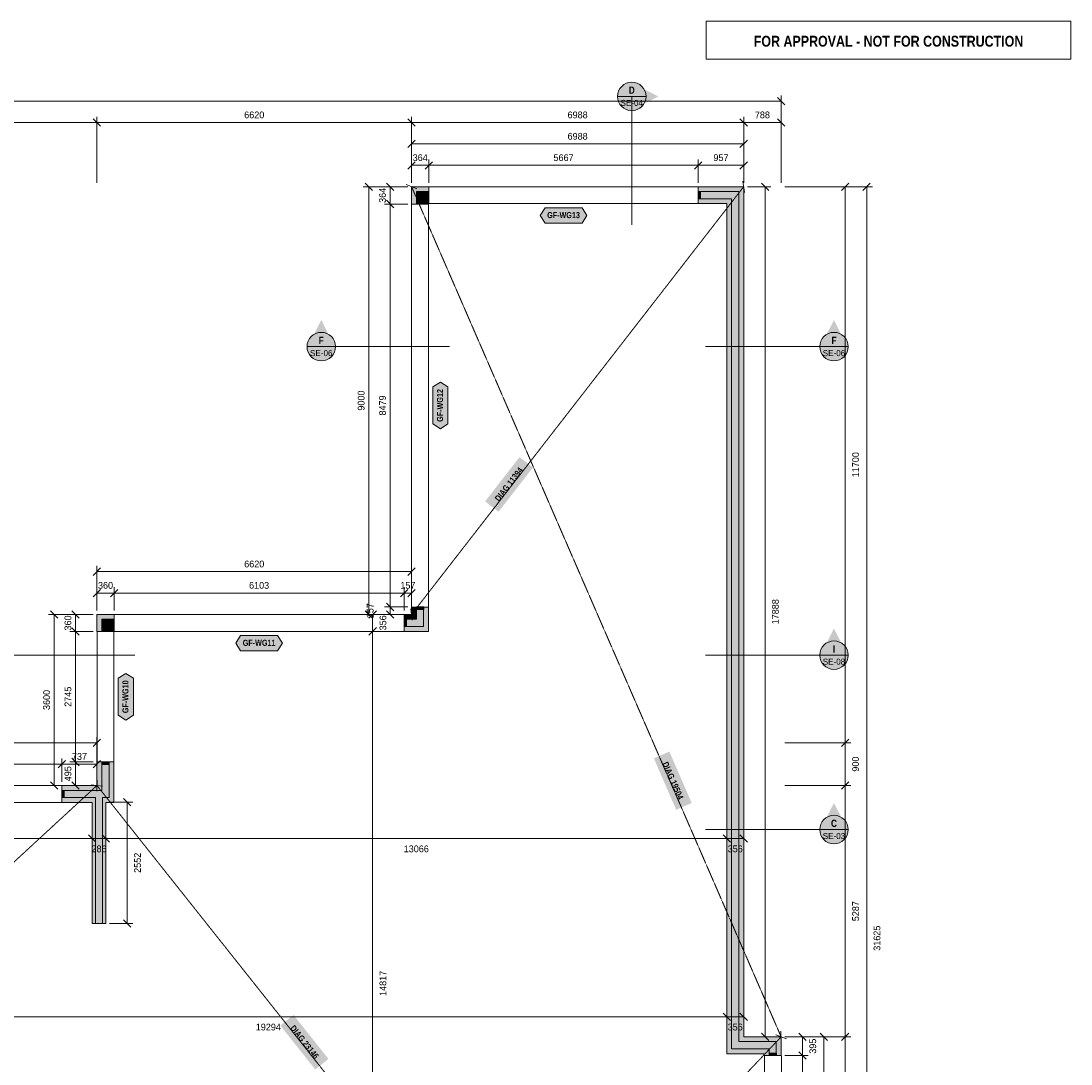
# Model space of a CAD drawing. Header units: millimetres. Extents: x -5835 to 39265, y -4604 to 35078.
# Tile 5 of 5: x 17172 to 39265, y 13131 to 35078. Entities that reach past the tile are written whole.
import ezdxf
from ezdxf.enums import TextEntityAlignment as Align

# ---------------------------------------------------------------- set-up
doc = ezdxf.new("R2010")
doc.units = ezdxf.units.MM
doc.linetypes.add('DASHED', pattern=[1.524, 1.27, -0.254])
for name, color, linetype in [('FILL-C_B2B2B5', 7, 'Continuous'), ('FILL-EPS', 7, 'Continuous'), ('FILL-RED', 7, 'Continuous'), ('FILL-TEAL_DK', 7, 'Continuous'), ('FILL-WHITE', 7, 'Continuous'), ('LINE-C_85297A', 7, 'Continuous'), ('LINE-C_85297A-DASH', 7, 'DASHED'), ('LINE-INK', 7, 'Continuous'), ('LINE-INK-DASH', 7, 'DASHED'), ('LINE-RED', 7, 'Continuous'), ('LINE-RED-DASH', 7, 'DASHED'), ('LINE-STEEL_GREY', 7, 'Continuous'), ('LINE-TEAL_DK', 7, 'Continuous'), ('TEXT-C_85297A', 7, 'Continuous'), ('TEXT-INK', 7, 'Continuous'), ('TEXT-RED', 7, 'Continuous'), ('TEXT-TEAL_DK', 7, 'Continuous')]:
    doc.layers.add(name, color=color, linetype=linetype)
doc.styles.add('OpenSansCondensed-Bold', font='OpenSansCondensed-Bold.ttf')

msp = doc.modelspace()

# ---------------------------------------------------------------- hatches: boundary and pattern name
at = {"layer": 'FILL-C_B2B2B5', "true_color": 0xb2b2b5}
h = msp.add_hatch(color=256, dxfattribs=at)
h.dxf.hatch_style = 1
h.paths.add_polyline_path([(25754, 31337), (25644, 31337), (25644, 31227), (25492, 31227), (25492, 31489), (25754, 31489)])
h = msp.add_hatch(color=256, dxfattribs=at)
h.dxf.hatch_style = 1
h.paths.add_polyline_path([(31421, 31489), (32276, 31489), (32276, 13602), (33064, 13602), (33064, 13308), (32912, 13308), (32912, 13449), (32124, 13449), (32124, 31337), (31421, 31337)])
h = msp.add_hatch(color=256, dxfattribs=at)
h.dxf.hatch_style = 1
h.paths.add_polyline_path([(25644, 22747), (25644, 22337), (25233, 22337), (25233, 22489), (25492, 22489), (25492, 22747)])
h = msp.add_hatch(color=256, dxfattribs=at)
h.dxf.hatch_style = 1
h.paths.add_polyline_path([(19129, 22337), (19024, 22337), (19024, 22231), (18872, 22231), (18872, 22489), (19129, 22489)])
h = msp.add_hatch(color=256, dxfattribs=at)
h.dxf.hatch_style = 1
h.paths.add_polyline_path([(19024, 19486), (19024, 18737), (18889, 18737), (18889, 16088), (18737, 16088), (18737, 18737), (18033, 18737), (18033, 18889), (18872, 18889), (18872, 19486)])
at = {"layer": 'FILL-EPS', "true_color": 0xccffff}
h = msp.add_hatch(color=256, dxfattribs=at)
h.dxf.hatch_style = 1
h.paths.add_polyline_path([(25754, 31591), (25754, 31489), (25492, 31489), (25492, 31227), (25390, 31227), (25390, 31591)])
h = msp.add_hatch(color=256, dxfattribs=at)
h.dxf.hatch_style = 1
h.paths.add_polyline_path([(31421, 31591), (32378, 31591), (32378, 13703), (33166, 13703), (33166, 13308), (33064, 13308), (33064, 13602), (32276, 13602), (32276, 31489), (31421, 31489)])
h = msp.add_hatch(color=256, dxfattribs=at)
h.dxf.hatch_style = 1
h.paths.add_polyline_path([(25754, 31235), (25746, 31235), (25746, 31227), (25644, 31227), (25644, 31337), (25754, 31337)])
h = msp.add_hatch(color=256, dxfattribs=at)
h.dxf.hatch_style = 1
h.paths.add_polyline_path([(32022, 13348), (32022, 31235), (31421, 31235), (31421, 31337), (32124, 31337), (32124, 13449), (32912, 13449), (32912, 13308), (32810, 13308), (32810, 13348)])
h = msp.add_hatch(color=256, dxfattribs=at)
h.dxf.hatch_style = 1
h.paths.add_polyline_path([(19129, 22489), (18872, 22489), (18872, 22231), (18770, 22231), (18770, 22591), (19129, 22591)])
h = msp.add_hatch(color=256, dxfattribs=at)
h.dxf.hatch_style = 1
h.paths.add_polyline_path([(25390, 22591), (25390, 22747), (25492, 22747), (25492, 22489), (25233, 22489), (25233, 22591)])
h = msp.add_hatch(color=256, dxfattribs=at)
h.dxf.hatch_style = 1
h.paths.add_polyline_path([(25746, 22747), (25746, 22235), (25233, 22235), (25233, 22337), (25644, 22337), (25644, 22747)])
h = msp.add_hatch(color=256, dxfattribs=at)
h.dxf.hatch_style = 1
h.paths.add_polyline_path([(19129, 22235), (19126, 22235), (19126, 22231), (19024, 22231), (19024, 22337), (19129, 22337)])
h = msp.add_hatch(color=256, dxfattribs=at)
h.dxf.hatch_style = 1
h.paths.add_polyline_path([(18872, 19486), (18872, 18889), (18033, 18889), (18033, 18991), (18770, 18991), (18770, 19486)])
h = msp.add_hatch(color=256, dxfattribs=at)
h.dxf.hatch_style = 1
h.paths.add_polyline_path([(19126, 19486), (19126, 18635), (18956, 18635), (18956, 16088), (18889, 16088), (18889, 18737), (19024, 18737), (19024, 19486)])
h = msp.add_hatch(color=256, dxfattribs=at)
h.dxf.hatch_style = 1
h.paths.add_polyline_path([(18670, 16088), (18670, 18635), (18033, 18635), (18033, 18737), (18737, 18737), (18737, 16088)])
at = {"layer": 'FILL-RED', "true_color": 0xb81a1f}
h = msp.add_hatch(color=256, dxfattribs=at)
h.dxf.hatch_style = 1
h.paths.add_polyline_path([(30583, 33491), (30023, 33776), (30023, 33206)])
h = msp.add_hatch(color=256, dxfattribs=at)
h.dxf.hatch_style = 1
h.paths.add_polyline_path([(23490, 28786), (23205, 28226), (23775, 28226)])
h = msp.add_hatch(color=256, dxfattribs=at)
h.dxf.hatch_style = 1
h.paths.add_polyline_path([(34278, 28786), (33993, 28226), (34563, 28226)])
h = msp.add_hatch(color=256, dxfattribs=at)
h.dxf.hatch_style = 1
h.paths.add_polyline_path([(34278, 22294), (33993, 21734), (34563, 21734)])
h = msp.add_hatch(color=256, dxfattribs=at)
h.dxf.hatch_style = 1
h.paths.add_polyline_path([(34278, 18624), (33993, 18064), (34563, 18064)])
at = {"layer": 'FILL-TEAL_DK', "true_color": 0x006b5c}
h = msp.add_hatch(color=256, dxfattribs=at)
h.dxf.hatch_style = 1
h.paths.add_polyline_path([(25704, 31489), (25754, 31489), (25754, 31337), (25704, 31337)])
h = msp.add_hatch(color=256, dxfattribs=at)
h.dxf.hatch_style = 1
h.paths.add_polyline_path([(31421, 31489), (31471, 31489), (31471, 31337), (31421, 31337)])
h = msp.add_hatch(color=256, dxfattribs=at)
h.dxf.hatch_style = 1
h.paths.add_polyline_path([(25493, 31277), (25645, 31277), (25645, 31227), (25493, 31227)])
h = msp.add_hatch(color=256, dxfattribs=at)
h.dxf.hatch_style = 1
h.paths.add_polyline_path([(25493, 22748), (25645, 22748), (25645, 22698), (25493, 22698)])
h = msp.add_hatch(color=256, dxfattribs=at)
h.dxf.hatch_style = 1
h.paths.add_polyline_path([(19080, 22489), (19130, 22489), (19130, 22337), (19080, 22337)])
h = msp.add_hatch(color=256, dxfattribs=at)
h.dxf.hatch_style = 1
h.paths.add_polyline_path([(25233, 22489), (25283, 22489), (25283, 22337), (25233, 22337)])
h = msp.add_hatch(color=256, dxfattribs=at)
h.dxf.hatch_style = 1
h.paths.add_polyline_path([(18873, 22281), (19025, 22281), (19025, 22231), (18873, 22231)])
h = msp.add_hatch(color=256, dxfattribs=at)
h.dxf.hatch_style = 1
h.paths.add_polyline_path([(18873, 19486), (19025, 19486), (19025, 19436), (18873, 19436)])
h = msp.add_hatch(color=256, dxfattribs=at)
h.dxf.hatch_style = 1
h.paths.add_polyline_path([(18033, 18889), (18083, 18889), (18083, 18737), (18033, 18737)])
h = msp.add_hatch(color=256, dxfattribs=at)
h.dxf.hatch_style = 1
h.paths.add_polyline_path([(32917, 13358), (32917, 13358), (32917, 13358), (33069, 13358), (33069, 13358), (33069, 13358), (33069, 13308), (33069, 13308), (33069, 13308), (32917, 13308), (32917, 13308), (32917, 13308)])
at = {"layer": 'FILL-WHITE', "true_color": 0xffffff}
h = msp.add_hatch(color=256, dxfattribs=at)
h.dxf.hatch_style = 1
h.paths.add_polyline_path([(30323, 33491), (30313, 33568), (30283, 33641), (30235, 33703), (30173, 33750), (30101, 33780), (30023, 33791), (29945, 33780), (29873, 33750), (29811, 33703), (29763, 33641), (29733, 33568), (29723, 33491), (29733, 33413), (29763, 33341), (29811, 33278), (29873, 33231), (29945, 33201), (30023, 33191), (30101, 33201), (30173, 33231), (30235, 33278), (30283, 33341), (30313, 33413)])
h = msp.add_hatch(color=256, dxfattribs=at)
h.dxf.hatch_style = 1
h.paths.add_polyline_path([(28098, 30986), (28198, 31146), (28977, 31146), (29077, 30986), (28977, 30826), (28198, 30826)])
h = msp.add_hatch(color=256, dxfattribs=at)
h.dxf.hatch_style = 1
h.paths.add_polyline_path([(23790, 28226), (23780, 28304), (23750, 28376), (23703, 28438), (23640, 28486), (23568, 28516), (23490, 28526), (23413, 28516), (23340, 28486), (23278, 28438), (23231, 28376), (23201, 28304), (23190, 28226), (23201, 28148), (23231, 28076), (23278, 28014), (23340, 27966), (23413, 27936), (23490, 27926), (23568, 27936), (23640, 27966), (23703, 28014), (23750, 28076), (23780, 28148)])
h = msp.add_hatch(color=256, dxfattribs=at)
h.dxf.hatch_style = 1
h.paths.add_polyline_path([(34578, 28226), (34568, 28304), (34538, 28376), (34490, 28438), (34428, 28486), (34356, 28516), (34278, 28526), (34200, 28516), (34128, 28486), (34066, 28438), (34018, 28376), (33988, 28304), (33978, 28226), (33988, 28148), (34018, 28076), (34066, 28014), (34128, 27966), (34200, 27936), (34278, 27926), (34356, 27936), (34428, 27966), (34490, 28014), (34538, 28076), (34568, 28148)])
h = msp.add_hatch(color=256, dxfattribs=at)
h.dxf.hatch_style = 1
h.paths.add_polyline_path([(25996, 26498), (25836, 26598), (25836, 27377), (25996, 27477), (26156, 27377), (26156, 26598)])
h = msp.add_hatch(color=256, dxfattribs=at)
h.dxf.hatch_style = 1
h.paths.add_polyline_path([(27220, 24751), (27943, 25683), (27662, 25902), (26938, 24969)])
h = msp.add_hatch(color=256, dxfattribs=at)
h.dxf.hatch_style = 1
h.paths.add_polyline_path([(21692, 21985), (21792, 22146), (22571, 22146), (22671, 21985), (22571, 21825), (21792, 21825)])
h = msp.add_hatch(color=256, dxfattribs=at)
h.dxf.hatch_style = 1
h.paths.add_polyline_path([(34578, 21734), (34568, 21812), (34538, 21884), (34490, 21946), (34428, 21994), (34356, 22024), (34278, 22034), (34200, 22024), (34128, 21994), (34066, 21946), (34018, 21884), (33988, 21812), (33978, 21734), (33988, 21656), (34018, 21584), (34066, 21522), (34128, 21474), (34200, 21444), (34278, 21434), (34356, 21444), (34428, 21474), (34490, 21522), (34538, 21584), (34568, 21656)])
h = msp.add_hatch(color=256, dxfattribs=at)
h.dxf.hatch_style = 1
h.paths.add_polyline_path([(19376, 20369), (19216, 20469), (19216, 21248), (19376, 21348), (19536, 21248), (19536, 20469)])
h = msp.add_hatch(color=256, dxfattribs=at)
h.dxf.hatch_style = 1
h.paths.add_polyline_path([(30488, 19563), (30958, 18480), (31285, 18622), (30815, 19705)])
h = msp.add_hatch(color=256, dxfattribs=at)
h.dxf.hatch_style = 1
h.paths.add_polyline_path([(34578, 18064), (34568, 18142), (34538, 18214), (34490, 18276), (34428, 18324), (34356, 18354), (34278, 18364), (34200, 18354), (34128, 18324), (34066, 18276), (34018, 18214), (33988, 18142), (33978, 18064), (33988, 17986), (34018, 17914), (34066, 17852), (34128, 17804), (34200, 17774), (34278, 17764), (34356, 17774), (34428, 17804), (34490, 17852), (34538, 17914), (34568, 17986)])
h = msp.add_hatch(color=256, dxfattribs=at)
h.dxf.hatch_style = 1
h.paths.add_polyline_path([(22628, 13941), (23362, 13016), (23641, 13238), (22907, 14162)])

# ---------------------------------------------------------------- linework, layer by layer
at = {"layer": 'LINE-C_85297A', "lineweight": 5}
for p, q in [((25279, 31635), (25502, 31547)), ((32393, 31472), (32363, 31710)), ((25405, 22472), (25375, 22710)), ((18890, 18977), (18651, 19004)), ((18766, 18871), (18775, 19111)), ((33054, 13747), (33277, 13659)), ((33169, 13583), (33162, 13823))]:
    msp.add_line(p, q, dxfattribs=at)
at = {"layer": 'LINE-C_85297A-DASH', "lineweight": 5}
for p, q in [((25390, 22591), (32378, 31591)), ((25390, 31591), (33166, 13703)), ((-35, 1653), (18770, 18991)), ((33166, 865), (18770, 18991)), ((21003, 864), (33166, 13703))]:
    msp.add_line(p, q, dxfattribs=at)
at = {"layer": 'LINE-INK', "lineweight": 5}
for p, q in [((33166, 33391), (-35, 33391)), ((33243, 33313), (33088, 33468)), ((33166, 31671), (33166, 33511)), ((33166, 32941), (-35, 32941)), ((18848, 32863), (18693, 33018)), ((18770, 31671), (18770, 33061)), ((25468, 32863), (25313, 33018)), ((25390, 31671), (25390, 33061)), ((32456, 32863), (32300, 33018)), ((32378, 31671), (32378, 33061)), ((33243, 32863), (33088, 33018)), ((33166, 31671), (33166, 33061)), ((25313, 32413), (25468, 32568)), ((25390, 31671), (25390, 32611)), ((25390, 32491), (32378, 32491)), ((32300, 32413), (32456, 32568)), ((32378, 31671), (32378, 32611)), ((25313, 31963), (25468, 32118)), ((25390, 31671), (25390, 32161)), ((25390, 32041), (32378, 32041)), ((25676, 31963), (25832, 32118)), ((25754, 31671), (25754, 32161)), ((31343, 31963), (31499, 32118)), ((31421, 31671), (31421, 32161)), ((32300, 31963), (32456, 32118)), ((32378, 31671), (32378, 32161)), ((24568, 31513), (24413, 31668)), ((25018, 31513), (24863, 31668)), ((32750, 31668), (32906, 31513)), ((34438, 31513), (34593, 31668)), ((34888, 31513), (35043, 31668)), ((25310, 31591), (24370, 31591)), ((24490, 22591), (24490, 31591)), ((25310, 31591), (24820, 31591)), ((24940, 22591), (24940, 31591)), ((32458, 31591), (32948, 31591)), ((32828, 31591), (32828, 13703)), ((33246, 31591), (34636, 31591)), ((33246, 31591), (35086, 31591)), ((34516, -35), (34516, 31591)), ((34966, -35), (34966, 31591)), ((25310, 31227), (24820, 31227)), ((25018, 31149), (24863, 31305)), ((18693, 23413), (18848, 23568)), ((18770, 22671), (18770, 23611)), ((18770, 23491), (25390, 23491)), ((25313, 23413), (25468, 23568)), ((25390, 22671), (25390, 23611)), ((18693, 22963), (18848, 23118)), ((18770, 22671), (18770, 23161)), ((18770, 23041), (25390, 23041)), ((19052, 22963), (19208, 23118)), ((19130, 22671), (19130, 23161)), ((25155, 22963), (25311, 23118)), ((25233, 22671), (25233, 23161)), ((25313, 22963), (25468, 23118)), ((25390, 22671), (25390, 23161)), ((25018, 22670), (24863, 22826)), ((18690, 22591), (17750, 22591)), ((17948, 22513), (17793, 22668)), ((17870, 18991), (17870, 22591)), ((18690, 22591), (18200, 22591)), ((18398, 22513), (18243, 22668)), ((18320, 18991), (18320, 22591)), ((25310, 22591), (24370, 22591)), ((24568, 22513), (24413, 22668)), ((24493, 22513), (24649, 22668)), ((24571, 22591), (24691, 22591)), ((24571, 864), (24571, 22591)), ((25310, 22748), (24820, 22748)), ((25310, 22591), (24820, 22591)), ((25018, 22513), (24863, 22668)), ((18690, 22231), (18200, 22231)), ((18398, 22153), (18243, 22309)), ((24493, 22157), (24649, 22313)), ((24571, 22235), (24691, 22235)), ((12803, 19891), (18770, 19891)), ((18693, 19813), (18848, 19968)), ((18770, 19071), (18770, 20011)), ((33246, 19891), (34636, 19891)), ((34438, 19813), (34593, 19968)), ((17955, 19363), (18111, 19518)), ((18033, 19071), (18033, 19561)), ((18690, 19486), (18200, 19486)), ((18398, 19408), (18243, 19564)), ((18693, 19363), (18848, 19518)), ((18770, 19071), (18770, 19561)), ((12803, 19441), (18770, 19441)), ((17948, 18913), (17793, 19068)), ((18398, 18913), (18243, 19068)), ((34438, 18913), (34593, 19068)), ((18690, 18991), (17750, 18991)), ((18690, 18991), (18200, 18991)), ((33246, 18991), (34636, 18991)), ((19036, 18640), (19526, 18640)), ((19328, 18718), (19484, 18562)), ((19406, 18640), (19406, 16088)), ((18592, 17952), (18748, 17797)), ((18878, 17952), (19034, 17797)), ((31945, 17952), (32100, 17797)), ((32300, 17952), (32456, 17797)), ((-35, 17874), (32378, 17874)), ((18670, 17874), (18670, 17754)), ((18956, 17874), (18956, 17754)), ((32022, 17874), (32022, 17754)), ((32378, 17874), (32378, 17754)), ((19328, 16166), (19484, 16010)), ((19036, 16088), (19526, 16088)), ((31945, 14203), (32100, 14047)), ((32300, 14203), (32456, 14047)), ((-35, 14124), (32378, 14125)), ((32022, 14125), (32022, 14005)), ((32378, 14125), (32378, 14005)), ((32458, 13703), (32948, 13703)), ((32750, 13781), (32906, 13625)), ((33246, 13703), (33736, 13703)), ((33246, 13703), (34186, 13703)), ((33246, 13703), (34636, 13703)), ((33538, 13781), (33693, 13625)), ((33616, 13703), (33616, 865)), ((33988, 13781), (34143, 13625)), ((34066, 13703), (34066, 865)), ((34438, 13625), (34593, 13781)), ((33246, 13308), (33736, 13308)), ((33538, 13386), (33693, 13230))]:
    msp.add_line(p, q, dxfattribs=at)
for points in [[(25390, 31591), (25754, 31591), (25754, 31235), (25746, 31235), (25746, 31227), (25390, 31227)], [(32810, 13348), (32022, 13348), (32022, 31235), (31421, 31235), (31421, 31591), (32378, 31591), (32378, 13703), (33166, 13703), (33166, 13308), (32810, 13308)], [(19129, 22591), (19129, 22235), (19126, 22235), (19126, 22231), (18770, 22231), (18770, 22591)], [(25233, 22591), (25390, 22591), (25390, 22747), (25746, 22747), (25746, 22235), (25233, 22235)], [(18770, 19486), (19126, 19486), (19126, 18635), (18956, 18635), (18956, 16088), (18670, 16088), (18670, 18635), (18033, 18635), (18033, 18991), (18770, 18991)]]:
    msp.add_lwpolyline(points, close=True, dxfattribs=at)
at = {"layer": 'LINE-INK-DASH', "lineweight": 5}
for p, q in [((31421, 31591), (25754, 31591)), ((25391, 31227), (25391, 22748)), ((25746, 31227), (25746, 22748)), ((31421, 31236), (25754, 31236)), ((25233, 22591), (19130, 22591)), ((18771, 22231), (18771, 19486)), ((19126, 22231), (19126, 19486)), ((25233, 22235), (19130, 22235)), ((18033, 18991), (13523, 18991)), ((18033, 18636), (13523, 18636)), ((32815, 12398), (32815, 13308)), ((33171, 12398), (33171, 13308))]:
    msp.add_line(p, q, dxfattribs=at)
at = {"layer": 'LINE-RED', "lineweight": 5}
for p, q in [((29723, 33491), (30323, 33491)), ((23190, 28226), (23790, 28226)), ((33978, 28226), (34578, 28226)), ((33978, 21734), (34578, 21734)), ((33978, 18064), (34578, 18064))]:
    msp.add_line(p, q, dxfattribs=at)
msp.add_lwpolyline([(31586, 34278), (39265, 34278), (39265, 35078), (31586, 35078)], close=True, dxfattribs=at)
for centre in [(30023, 33491), (23490, 28226), (34278, 28226), (34278, 21734), (34278, 18064)]:
    msp.add_circle(centre, 300, dxfattribs=at)
at = {"layer": 'LINE-RED-DASH', "lineweight": 5}
for p, q in [((30023, 33491), (30023, 30791)), ((23490, 28226), (26190, 28226)), ((34278, 28226), (31578, 28226)), ((16870, 21734), (19570, 21734)), ((34278, 21734), (31578, 21734)), ((34278, 18064), (31578, 18064))]:
    msp.add_line(p, q, dxfattribs=at)
at = {"layer": 'LINE-STEEL_GREY', "lineweight": 5}
for points in [[(25754, 31337), (25644, 31337), (25644, 31227), (25492, 31227), (25492, 31489), (25754, 31489)], [(31421, 31489), (32276, 31489), (32276, 13602), (33064, 13602), (33064, 13308), (32912, 13308), (32912, 13449), (32124, 13449), (32124, 31337), (31421, 31337)], [(25644, 22747), (25644, 22337), (25233, 22337), (25233, 22489), (25492, 22489), (25492, 22747)], [(19129, 22337), (19024, 22337), (19024, 22231), (18872, 22231), (18872, 22489), (19129, 22489)], [(19024, 19486), (19024, 18737), (18889, 18737), (18889, 16088), (18737, 16088), (18737, 18737), (18033, 18737), (18033, 18889), (18872, 18889), (18872, 19486)]]:
    msp.add_lwpolyline(points, close=True, dxfattribs=at)
at = {"layer": 'LINE-TEAL_DK', "lineweight": 5}
for points in [[(25704, 31489), (25754, 31489), (25754, 31337), (25704, 31337)], [(31421, 31489), (31471, 31489), (31471, 31337), (31421, 31337)], [(25493, 31277), (25645, 31277), (25645, 31227), (25493, 31227)], [(28098, 30986), (28198, 31146), (28977, 31146), (29077, 30986), (28977, 30826), (28198, 30826)], [(25996, 26498), (25836, 26598), (25836, 27377), (25996, 27477), (26156, 27377), (26156, 26598)], [(25493, 22748), (25645, 22748), (25645, 22698), (25493, 22698)], [(19080, 22489), (19130, 22489), (19130, 22337), (19080, 22337)], [(25233, 22489), (25283, 22489), (25283, 22337), (25233, 22337)], [(18873, 22281), (19025, 22281), (19025, 22231), (18873, 22231)], [(21692, 21985), (21792, 22146), (22571, 22146), (22671, 21985), (22571, 21825), (21792, 21825)], [(19376, 20369), (19216, 20469), (19216, 21248), (19376, 21348), (19536, 21248), (19536, 20469)], [(18873, 19486), (19025, 19486), (19025, 19436), (18873, 19436)], [(18033, 18889), (18083, 18889), (18083, 18737), (18033, 18737)], [(32917, 13358), (32917, 13358), (32917, 13358), (33069, 13358), (33069, 13358), (33069, 13358), (33069, 13308), (33069, 13308), (33069, 13308), (32917, 13308), (32917, 13308), (32917, 13308)]]:
    msp.add_lwpolyline(points, close=True, dxfattribs=at)

# ---------------------------------------------------------------- texts
at = {"layer": 'TEXT-C_85297A', "style": 'OpenSansCondensed-Bold'}
for s, rotation, p in [('DIAG 11394', 52.1742, (27487, 25291)), ('DIAG 19504', -66.507, (30833, 19069)), ('DIAG 23146', -51.5433, (23089, 13553))]:
    msp.add_text(s, height=127, rotation=rotation, dxfattribs=at).set_placement(p, align=Align.CENTER)
at = {"layer": 'TEXT-INK'}
for s, p in [('6620', (22080, 33031)), ('6988', (28884, 33031)), ('788', (32772, 33031)), ('6988', (28884, 32581)), ('364', (25572, 32131)), ('5667', (28588, 32131)), ('957', (31900, 32131)), ('6620', (22080, 23581)), ('360', (18950, 23131)), ('6103', (22182, 23131)), ('157', (25312, 23131)), ('737', (18402, 19531)), ('286', (18813, 17587)), ('13066', (25489, 17587)), ('356', (32200, 17587))]:
    msp.add_text(s, height=142.2, dxfattribs=at).set_placement(p, align=Align.CENTER)
for s, rotation, p in [('364', 90, (24850, 31409)), ('9000', 90, (24400, 27091)), ('8479', 90, (24850, 26988)), ('11700', 90, (34803, 25741)), ('157', 90, (24590, 22669)), ('17888', 90, (33116, 22647)), ('360', 90, (18230, 22411)), ('356', 90, (24858, 22413)), ('3600', 90, (17780, 20791)), ('2745', 90, (18230, 20859)), ('900', 90, (34803, 19441)), ('495', 90, (18230, 19238)), ('2552', 90, (19694, 17364)), ('5287', 90, (34803, 16347)), ('31625', 90, (35253, 15778)), ('14817', 90, (24858, 14827)), ('19294', 0.0015, (22376, 13837)), ('356', 0.0015, (32200, 13837)), ('395', 90, (33903, 13506))]:
    msp.add_text(s, height=142.2, rotation=rotation, dxfattribs=at).set_placement(p, align=Align.CENTER)
at = {"layer": 'TEXT-RED', "style": 'OpenSansCondensed-Bold'}
for s, height, p in [('FOR APPROVAL - NOT FOR CONSTRUCTION', 228.6, (35426, 34538)), ('D', 152, (30023, 33546)), ('F', 152, (23490, 28281)), ('F', 152, (34278, 28281)), ('I', 152, (34278, 21789)), ('C', 152, (34278, 18119))]:
    msp.add_text(s, height=height, dxfattribs=at).set_placement(p, align=Align.CENTER)
at = {"layer": 'TEXT-RED'}
for s, p in [('SE-04', (30023, 33291)), ('SE-06', (23490, 28026)), ('SE-06', (34278, 28026)), ('SE-08', (34278, 21534)), ('SE-03', (34278, 17864))]:
    msp.add_text(s, height=127, dxfattribs=at).set_placement(p, align=Align.CENTER)
at = {"layer": 'TEXT-TEAL_DK', "style": 'OpenSansCondensed-Bold'}
for s, p in [('GF-WG13', (28588, 30930)), ('GF-WG11', (22182, 21930))]:
    msp.add_text(s, height=127, dxfattribs=at).set_placement(p, align=Align.CENTER)
for s, p in [('GF-WG12', (26051, 26988)), ('GF-WG10', (19432, 20858))]:
    msp.add_text(s, height=127, rotation=90, dxfattribs=at).set_placement(p, align=Align.CENTER)

doc.saveas('drawing.dxf')
